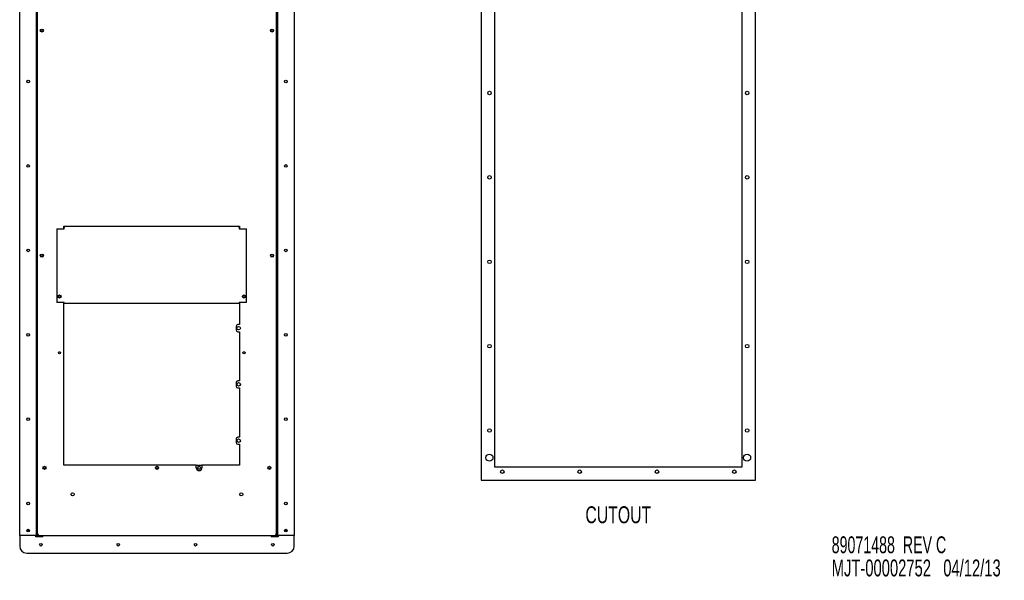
# Model space of a CAD drawing. Extents: x 11 to 126, y 3 to 84.
# Tile 6 of 16: x 56 to 126, y 3 to 43. Entities that reach past the tile are written whole.
import ezdxf
from ezdxf.enums import TextEntityAlignment as Align

# ---------------------------------------------------------------- set-up
doc = ezdxf.new("R2010")
doc.units = 0
for name, color, linetype in [('BASE', 17, 'CONTINUOUS'), ('BODY', 3, 'CONTINUOUS'), ('TEXT', 171, 'CONTINUOUS')]:
    doc.layers.add(name, color=color, linetype=linetype)

# ---------------------------------------------------------------- blocks, each defined once
blk = doc.blocks.new('SW_NOTE_0')
at = {"layer": 'TEXT', "color": 0}
for s, width, p in [('89071488  REV C', 0.63, (0, 0)), ('MJT-00002752   04/12/13', 0.654348, (0, -1.647))]:
    blk.add_text(s, height=1.2, dxfattribs=dict(at, width=width)).set_placement(p, align=Align.BOTTOM_LEFT)

msp = doc.modelspace()

# ---------------------------------------------------------------- linework, layer by layer
at = {"layer": 'BODY', "linetype": 'CONTINUOUS'}
for p, q in [((89.246, 65.23), (89.246, 10.17)), ((108.776, 10.17), (108.776, 65.23)), ((90.196, 64.28), (90.196, 11.12)), ((107.826, 11.12), (107.826, 64.28)), ((56.428, 6.232), (56.428, 58.792)), ((57.618, 6.232), (57.618, 58.792)), ((57.678, 58.661), (57.678, 6.314)), ((74.708, 6.314), (74.708, 58.661)), ((74.768, 58.792), (74.768, 6.232)), ((75.958, 58.792), (75.958, 6.232)), ((59.068, 28.05), (59.068, 22.802)), ((59.068, 28.05), (59.598, 28.05)), ((59.568, 28.23), (72.068, 28.23)), ((59.568, 28.05), (59.568, 28.23)), ((59.598, 28.152), (59.598, 28.23)), ((59.598, 28.152), (59.598, 28.13)), ((59.598, 28.098), (59.598, 28.13)), ((59.598, 28.051), (59.598, 28.098)), ((59.598, 28.05), (59.598, 28.051)), ((72.038, 28.23), (72.038, 28.152)), ((72.038, 28.13), (72.038, 28.152)), ((72.038, 28.13), (72.038, 28.098)), ((72.038, 28.098), (72.038, 28.051)), ((72.038, 28.051), (72.038, 28.05)), ((72.038, 28.05), (72.568, 28.05)), ((72.068, 28.23), (72.068, 28.05)), ((72.568, 22.802), (72.568, 28.05)), ((59.598, 22.802), (59.068, 22.802)), ((59.568, 11.23), (59.568, 22.802)), ((59.598, 22.73), (59.568, 22.73)), ((59.598, 22.796), (59.598, 22.802)), ((59.598, 22.73), (59.598, 22.796)), ((72.038, 22.73), (59.598, 22.73)), ((72.568, 22.802), (72.038, 22.802)), ((72.038, 22.802), (72.038, 22.796)), ((72.038, 22.796), (72.038, 22.73)), ((72.068, 22.73), (72.038, 22.73)), ((72.068, 22.802), (72.068, 21.23)), ((71.818, 21.105), (71.818, 20.855)), ((72.068, 21.23), (71.943, 21.23)), ((71.943, 20.73), (72.068, 20.73)), ((72.068, 20.73), (72.068, 17.23)), ((59.193, 19.273), (59.193, 19.187)), ((72.443, 19.273), (72.443, 19.187)), ((71.818, 17.105), (71.818, 16.855)), ((72.068, 17.23), (71.943, 17.23)), ((71.943, 16.73), (72.068, 16.73)), ((72.068, 16.73), (72.068, 13.23)), ((71.818, 13.105), (71.818, 12.855)), ((72.068, 13.23), (71.943, 13.23)), ((71.943, 12.73), (72.068, 12.73)), ((72.068, 12.73), (72.068, 11.23)), ((68.993, 11.23), (59.568, 11.23)), ((68.993, 11.05), (68.993, 11.23)), ((69.393, 11.21), (68.993, 11.21)), ((72.068, 11.23), (69.393, 11.23)), ((69.393, 11.23), (69.393, 11.05)), ((90.196, 11.12), (107.826, 11.12)), ((89.246, 10.17), (108.776, 10.17)), ((57.757, 6.314), (57.678, 6.314)), ((57.678, 6.261), (57.678, 6.314)), ((57.726, 6.261), (57.726, 6.314)), ((57.757, 6.314), (57.759, 6.314)), ((57.759, 6.314), (57.759, 6.311)), ((57.759, 6.232), (57.759, 6.311)), ((74.627, 6.314), (74.629, 6.314)), ((74.627, 6.311), (74.627, 6.314)), ((74.627, 6.311), (74.627, 6.232)), ((74.708, 6.314), (74.629, 6.314)), ((74.66, 6.314), (74.66, 6.261)), ((74.708, 6.314), (74.708, 6.261)), ((56.428, 6.232), (56.428, 6.23)), ((57.587, 6.232), (56.428, 6.232)), ((56.428, 6.23), (56.428, 6.206)), ((56.428, 6.206), (56.428, 6.142)), ((56.428, 6.142), (56.428, 5.482)), ((57.568, 6.23), (57.568, 6.232)), ((57.568, 6.206), (57.568, 6.23)), ((57.568, 6.142), (57.568, 6.206)), ((57.568, 6.141), (57.568, 6.142)), ((58.068, 6.141), (57.568, 6.141)), ((57.587, 6.232), (57.618, 6.232)), ((57.618, 6.232), (57.678, 6.232)), ((57.622, 6.212), (57.622, 6.232)), ((57.658, 6.212), (57.622, 6.212)), ((57.658, 6.232), (57.658, 6.212)), ((57.658, 6.212), (57.658, 6.189)), ((57.664, 6.141), (57.664, 6.159)), ((57.664, 6.159), (58.068, 6.159)), ((57.678, 6.232), (57.678, 6.261)), ((57.679, 6.249), (57.678, 6.249)), ((57.694, 6.214), (57.694, 6.189)), ((57.757, 6.23), (58.058, 6.23)), ((57.757, 6.182), (58.058, 6.182)), ((57.759, 6.232), (74.627, 6.232)), ((58.058, 6.182), (58.058, 6.23)), ((58.068, 6.141), (58.068, 6.232)), ((74.318, 6.232), (74.318, 6.141)), ((74.318, 6.159), (74.722, 6.159)), ((74.818, 6.141), (74.318, 6.141)), ((74.328, 6.182), (74.328, 6.23)), ((74.328, 6.23), (74.629, 6.23)), ((74.328, 6.182), (74.629, 6.182)), ((74.692, 6.189), (74.692, 6.214)), ((74.708, 6.249), (74.707, 6.249)), ((74.708, 6.261), (74.708, 6.232)), ((74.768, 6.232), (74.708, 6.232)), ((74.722, 6.141), (74.722, 6.159)), ((74.728, 6.212), (74.728, 6.232)), ((74.764, 6.212), (74.728, 6.212)), ((74.728, 6.189), (74.728, 6.212)), ((74.764, 6.232), (74.764, 6.212)), ((74.768, 6.232), (74.799, 6.232)), ((75.958, 6.232), (74.799, 6.232)), ((74.818, 6.232), (74.818, 6.23)), ((74.818, 6.23), (74.818, 6.206)), ((74.818, 6.206), (74.818, 6.142)), ((74.818, 6.142), (74.818, 6.141)), ((75.958, 6.23), (75.958, 6.232)), ((75.958, 6.206), (75.958, 6.23)), ((75.958, 6.142), (75.958, 6.206)), ((75.958, 5.482), (75.958, 6.142)), ((56.928, 4.982), (75.458, 4.982))]:
    msp.add_line(p, q, dxfattribs=at)
for centre, radius in [((58.003, 42.14), 0.109), ((58.003, 42.14), 0.078), ((74.383, 42.14), 0.109), ((74.383, 42.14), 0.078), ((57.028, 38.512), 0.095), ((75.358, 38.512), 0.095), ((89.846, 37.7), 0.125), ((108.176, 37.7), 0.125), ((57.028, 32.512), 0.095), ((75.358, 32.512), 0.095), ((89.846, 31.7), 0.125), ((108.176, 31.7), 0.125), ((57.028, 26.512), 0.095), ((58.003, 26.14), 0.109), ((58.003, 26.14), 0.078), ((74.383, 26.14), 0.109), ((74.383, 26.14), 0.078), ((75.358, 26.512), 0.095), ((89.846, 25.7), 0.125), ((108.176, 25.7), 0.125), ((59.258, 23.23), 0.11), ((59.258, 23.23), 0.078), ((72.378, 23.23), 0.109), ((72.378, 23.23), 0.078), ((72.005, 20.98), 0.125), ((57.028, 20.512), 0.095), ((75.358, 20.512), 0.095), ((89.846, 19.7), 0.125), ((108.176, 19.7), 0.125), ((59.258, 19.23), 0.078), ((72.378, 19.23), 0.078), ((72.005, 16.98), 0.125), ((57.028, 14.512), 0.095), ((75.358, 14.512), 0.095), ((89.846, 13.7), 0.125), ((108.176, 13.7), 0.125), ((72.005, 12.98), 0.125), ((89.846, 11.77), 0.25), ((108.176, 11.77), 0.25), ((58.193, 11.05), 0.11), ((58.193, 11.05), 0.078), ((66.193, 11.05), 0.109), ((66.193, 11.05), 0.078), ((69.193, 11.05), 0.109), ((74.193, 11.05), 0.109), ((74.193, 11.05), 0.078), ((90.766, 10.77), 0.125), ((96.266, 10.77), 0.125), ((101.766, 10.77), 0.125), ((107.266, 10.77), 0.125), ((60.193, 9.163), 0.109), ((72.193, 9.163), 0.11), ((57.028, 8.512), 0.095), ((75.358, 8.512), 0.095), ((57.028, 6.582), 0.094), ((57.028, 6.582), 0.082), ((57.028, 6.582), 0.0634), ((75.358, 6.582), 0.094), ((75.358, 6.582), 0.082), ((75.358, 6.582), 0.0634), ((57.943, 5.582), 0.095), ((63.443, 5.582), 0.095), ((68.943, 5.582), 0.095), ((74.443, 5.582), 0.095)]:
    msp.add_circle(centre, radius, dxfattribs=at)
for centre, radius, start, end in [((71.943, 21.105), 0.125, 90, 180), ((71.943, 20.855), 0.125, 180, 270), ((71.943, 17.105), 0.125, 90, 180), ((71.943, 16.855), 0.125, 180, 270), ((71.943, 13.105), 0.125, 90, 180), ((71.943, 12.855), 0.125, 180, 270), ((69.193, 11.05), 0.2, 180, 0), ((57.708, 6.292), 0.114, 244.1266, 278.09145), ((57.757, 6.261), 0.079, 180, 270), ((57.717, 6.236), 0.052, 244.1266, 278.09145), ((57.661, 6.185), 0.0628, 335.56333, 359.38488), ((57.757, 6.261), 0.031, 180, 270), ((74.629, 6.261), 0.079, 270, 0), ((74.629, 6.261), 0.031, 270, 0), ((74.678, 6.292), 0.114, 261.90855, 295.8734), ((74.669, 6.236), 0.052, 261.90855, 295.8734), ((74.725, 6.185), 0.0628, 180.61512, 204.43667), ((56.928, 5.482), 0.5, 180, 270), ((75.458, 5.482), 0.5, 270, 0)]:
    msp.add_arc(centre, radius, start, end, dxfattribs=at)

# ---------------------------------------------------------------- block references
at = {"layer": 'TEXT'}
msp.add_blockref('SW_NOTE_0', (114.191, 4.617), dxfattribs=at)

# ---------------------------------------------------------------- texts
at = {"layer": 'BASE', "width": 0.7}
msp.add_text('CUTOUT', height=1.2, dxfattribs=at).set_placement((96.67, 6.752), align=Align.BOTTOM_LEFT)

doc.saveas('drawing.dxf')
